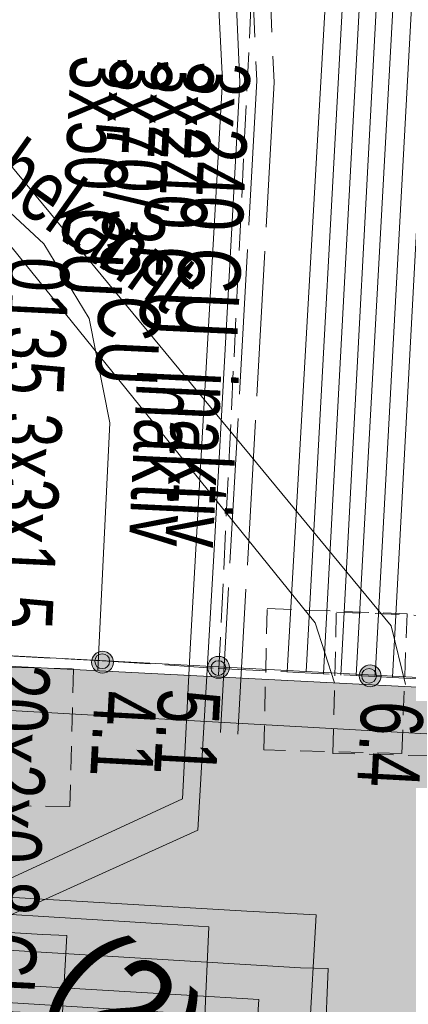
# Model space of a CAD drawing. Header units: metres. Extents: x -740 to 758, y -633 to 854.
# Tile 232 of 256: x -385.53 to -382.19, y 268.32 to 276.79. Entities that reach past the tile are written whole.
import ezdxf

# ---------------------------------------------------------------- set-up
doc = ezdxf.new("R2010")
doc.units = ezdxf.units.M
doc.header["$MEASUREMENT"] = 0
for name, pattern in [('1248_208', [1.456, 1.248, -0.208]), ('208_125', [0.3328, 0.208, -0.1248]), ('333_125', [0.4576, 0.3328, -0.1248]), ('416_125', [0.5408, 0.416, -0.1248])]:
    doc.linetypes.add(name, pattern=pattern)
for name, color, linetype in [('Grundkarte.LOVION', 7, 'Continuous'), ('Grundkarte_Text.LOVION', 7, 'Continuous'), ('Strom.LOVION', 7, 'Continuous'), ('StromBemass.LOVION', 7, 'Continuous'), ('Telko.LOVION', 7, 'Continuous'), ('Wasser.LOVION', 7, 'Continuous')]:
    doc.layers.add(name, color=color, linetype=linetype)
doc.styles.add('ERSTELLTER_STIL_1', font='arial.ttf')

msp = doc.modelspace()

# ---------------------------------------------------------------- hatches: boundary and pattern name
at = {"layer": 'Grundkarte.LOVION', "linetype": 'Continuous', "lineweight": 18}
for points in [[(-388.9725, 271.4018), (-389.2713, 265.9934), (-387.0762, 265.9125), (-387.0855, 265.7047), (-375.9817, 265.1943), (-375.961, 265.285), (-374.922, 265.2388), (-373.7598, 266.6529), (-373.5257, 270.6067)], [(-380.5156, 270.9668), (-384.9531, 265.5676), (-375.9915, 265.2024), (-376.003, 265.3195), (-373.8665, 265.2329), (-373.5677, 270.6412)]]:
    msp.add_hatch(color=254, dxfattribs=at).paths.add_polyline_path(points)
at = {"layer": 'StromBemass.LOVION', "linetype": 'Continuous', "lineweight": 13}
for points in [[(-384.7462, 271.2035), (-384.7393, 271.2131), (-384.7336, 271.2234), (-384.7293, 271.2344), (-384.7264, 271.2458), (-384.725, 271.2575), (-384.725, 271.2693), (-384.7265, 271.281), (-384.7295, 271.2924), (-384.7339, 271.3034), (-384.7396, 271.3137), (-384.7466, 271.3232), (-384.7547, 271.3318), (-384.7638, 271.3393), (-384.7737, 271.3456), (-384.7844, 271.3506), (-384.7957, 271.3542), (-384.8072, 271.3563), (-384.819, 271.357), (-384.8308, 271.3563), (-384.8424, 271.354), (-384.8536, 271.3503), (-384.8642, 271.3453), (-384.8742, 271.3389), (-384.8832, 271.3314), (-384.8913, 271.3228), (-384.8982, 271.3132), (-384.9038, 271.3028), (-384.9081, 271.2919), (-384.911, 271.2804), (-384.9125, 271.2687), (-384.9124, 271.2569), (-384.9109, 271.2452), (-384.9079, 271.2338), (-384.9036, 271.2229), (-384.8978, 271.2126), (-384.8909, 271.203), (-384.8828, 271.1945), (-384.8737, 271.187), (-384.8637, 271.1807), (-384.853, 271.1757), (-384.8418, 271.1721), (-384.8302, 271.1699), (-384.8184, 271.1692), (-384.8066, 271.17), (-384.7951, 271.1723), (-384.7839, 271.1759), (-384.7732, 271.181), (-384.7633, 271.1873), (-384.7542, 271.1949)], [(-384.7716, 271.2317), (-384.767, 271.2381), (-384.7631, 271.2451), (-384.7602, 271.2526), (-384.7583, 271.2603), (-384.7573, 271.2682), (-384.7573, 271.2762), (-384.7583, 271.2841), (-384.7603, 271.2919), (-384.7633, 271.2993), (-384.7672, 271.3063), (-384.7719, 271.3127), (-384.7774, 271.3185), (-384.7835, 271.3236), (-384.7903, 271.3278), (-384.7975, 271.3312), (-384.8051, 271.3337), (-384.813, 271.3351), (-384.8209, 271.3356), (-384.8289, 271.3351), (-384.8367, 271.3336), (-384.8443, 271.3311), (-384.8515, 271.3276), (-384.8583, 271.3233), (-384.8644, 271.3182), (-384.8699, 271.3124), (-384.8745, 271.3059), (-384.8783, 271.2989), (-384.8813, 271.2915), (-384.8832, 271.2837), (-384.8842, 271.2758), (-384.8842, 271.2678), (-384.8831, 271.2599), (-384.8811, 271.2522), (-384.8782, 271.2448), (-384.8743, 271.2378), (-384.8696, 271.2313), (-384.8641, 271.2255), (-384.8579, 271.2205), (-384.8512, 271.2162), (-384.844, 271.2128), (-384.8364, 271.2104), (-384.8285, 271.2089), (-384.8205, 271.2085), (-384.8126, 271.209), (-384.8047, 271.2105), (-384.7971, 271.213), (-384.7899, 271.2164), (-384.7832, 271.2207), (-384.7771, 271.2258)], [(-383.7491, 271.1592), (-383.7421, 271.1688), (-383.7365, 271.1792), (-383.7321, 271.1902), (-383.7292, 271.2017), (-383.7278, 271.2135), (-383.7278, 271.2253), (-383.7293, 271.237), (-383.7323, 271.2485), (-383.7367, 271.2595), (-383.7424, 271.2699), (-383.7494, 271.2794), (-383.7576, 271.288), (-383.7667, 271.2955), (-383.7767, 271.3018), (-383.7875, 271.3068), (-383.7987, 271.3105), (-383.8104, 271.3127), (-383.8222, 271.3134), (-383.834, 271.3126), (-383.8456, 271.3103), (-383.8569, 271.3066), (-383.8676, 271.3016), (-383.8776, 271.2952), (-383.8867, 271.2876), (-383.8947, 271.2789), (-383.9017, 271.2693), (-383.9073, 271.2589), (-383.9116, 271.2479), (-383.9146, 271.2364), (-383.916, 271.2247), (-383.916, 271.2129), (-383.9144, 271.2011), (-383.9115, 271.1897), (-383.9071, 271.1787), (-383.9013, 271.1683), (-383.8943, 271.1587), (-383.8862, 271.1501), (-383.8771, 271.1426), (-383.867, 271.1363), (-383.8563, 271.1313), (-383.845, 271.1277), (-383.8334, 271.1255), (-383.8216, 271.1248), (-383.8098, 271.1256), (-383.7982, 271.1278), (-383.7869, 271.1315), (-383.7762, 271.1366), (-383.7662, 271.143), (-383.7571, 271.1506)], [(-383.7736, 271.1729), (-383.769, 271.1794), (-383.7652, 271.1864), (-383.7623, 271.1938), (-383.7603, 271.2015), (-383.7594, 271.2094), (-383.7594, 271.2173), (-383.7604, 271.2252), (-383.7624, 271.2329), (-383.7654, 271.2403), (-383.7692, 271.2472), (-383.7739, 271.2536), (-383.7794, 271.2594), (-383.7855, 271.2645), (-383.7922, 271.2687), (-383.7994, 271.2721), (-383.807, 271.2745), (-383.8148, 271.276), (-383.8228, 271.2764), (-383.8307, 271.2759), (-383.8385, 271.2744), (-383.846, 271.2719), (-383.8532, 271.2685), (-383.8599, 271.2642), (-383.866, 271.2591), (-383.8715, 271.2533), (-383.8761, 271.2469), (-383.8799, 271.2399), (-383.8828, 271.2325), (-383.8848, 271.2248), (-383.8857, 271.2169), (-383.8857, 271.2089), (-383.8847, 271.2011), (-383.8827, 271.1934), (-383.8797, 271.186), (-383.8759, 271.179), (-383.8712, 271.1726), (-383.8657, 271.1668), (-383.8596, 271.1618), (-383.8529, 271.1576), (-383.8457, 271.1542), (-383.8381, 271.1518), (-383.8303, 271.1503), (-383.8223, 271.1498), (-383.8144, 271.1503), (-383.8066, 271.1519), (-383.7991, 271.1543), (-383.7919, 271.1577), (-383.7852, 271.162), (-383.7791, 271.1671)], [(-382.4465, 271.086), (-382.4396, 271.0956), (-382.4339, 271.106), (-382.4296, 271.1169), (-382.4267, 271.1284), (-382.4253, 271.1401), (-382.4253, 271.1519), (-382.4268, 271.1636), (-382.4298, 271.175), (-382.4342, 271.186), (-382.4399, 271.1963), (-382.4469, 271.2058), (-382.455, 271.2144), (-382.4641, 271.2219), (-382.4741, 271.2281), (-382.4847, 271.2331), (-382.496, 271.2367), (-382.5076, 271.2389), (-382.5193, 271.2396), (-382.5311, 271.2388), (-382.5427, 271.2366), (-382.5539, 271.2329), (-382.5646, 271.2279), (-382.5745, 271.2215), (-382.5836, 271.214), (-382.5916, 271.2053), (-382.5985, 271.1958), (-382.6042, 271.1854), (-382.6085, 271.1744), (-382.6114, 271.163), (-382.6128, 271.1513), (-382.6128, 271.1395), (-382.6113, 271.1278), (-382.6083, 271.1164), (-382.6039, 271.1054), (-382.5982, 271.0951), (-382.5912, 271.0856), (-382.5831, 271.077), (-382.574, 271.0695), (-382.564, 271.0632), (-382.5533, 271.0582), (-382.5421, 271.0546), (-382.5305, 271.0525), (-382.5187, 271.0518), (-382.507, 271.0525), (-382.4954, 271.0548), (-382.4842, 271.0585), (-382.4735, 271.0635), (-382.4636, 271.0699), (-382.4545, 271.0774)], [(-382.4788, 271.1062), (-382.4741, 271.1127), (-382.4703, 271.1197), (-382.4674, 271.1271), (-382.4654, 271.1348), (-382.4645, 271.1427), (-382.4645, 271.1507), (-382.4655, 271.1585), (-382.4675, 271.1663), (-382.4705, 271.1736), (-382.4743, 271.1806), (-382.479, 271.187), (-382.4845, 271.1928), (-382.4906, 271.1979), (-382.4974, 271.2021), (-382.5046, 271.2055), (-382.5122, 271.2079), (-382.52, 271.2094), (-382.5279, 271.2099), (-382.5359, 271.2093), (-382.5437, 271.2078), (-382.5513, 271.2053), (-382.5585, 271.2019), (-382.5652, 271.1976), (-382.5713, 271.1925), (-382.5767, 271.1867), (-382.5814, 271.1803), (-382.5852, 271.1733), (-382.5881, 271.1659), (-382.59, 271.1581), (-382.591, 271.1502), (-382.591, 271.1423), (-382.59, 271.1344), (-382.588, 271.1267), (-382.585, 271.1193), (-382.5812, 271.1123), (-382.5765, 271.1059), (-382.571, 271.1001), (-382.5648, 271.0951), (-382.5581, 271.0908), (-382.5509, 271.0875), (-382.5433, 271.085), (-382.5355, 271.0836), (-382.5275, 271.0831), (-382.5196, 271.0836), (-382.5118, 271.0851), (-382.5042, 271.0876), (-382.497, 271.091), (-382.4903, 271.0953), (-382.4842, 271.1004)]]:
    msp.add_hatch(color=7, dxfattribs=at).paths.add_polyline_path(points)
at = {"layer": 'Wasser.LOVION', "linetype": 'Continuous', "lineweight": 13}
msp.add_hatch(color=7, dxfattribs=at).paths.add_polyline_path([(-383.447, 271.1145), (-384.1904, 271.16), (-384.2117, 270.7737), (-383.4551, 270.7442)])

# ---------------------------------------------------------------- linework, layer by layer
at = {"layer": 'Grundkarte.LOVION', "color": 253, "linetype": 'Continuous', "lineweight": 18}
msp.add_lwpolyline([(-373.7598, 266.6529), (-373.5257, 270.6067), (-388.9725, 271.4018), (-389.2713, 265.9934), (-389.4791, 266.0027), (-394.9346, 266.1786), (-394.6129, 271.3528), (-394.2432, 275.7337), (-398.5439, 275.2836), (-400.6782, 275.0454), (-402.4026, 274.8472), (-405.9743, 274.498), (-407.8273, 274.4055), (-409.7974, 274.3016), (-411.741, 274.2298)], dxfattribs=at)
at = {"layer": 'Grundkarte.LOVION', "color": 8, "linetype": 'Continuous', "lineweight": 18}
for points in [[(-374.922, 265.2388), (-375.961, 265.285), (-375.9817, 265.1943), (-387.0855, 265.7047), (-387.0762, 265.9125), (-389.2713, 265.9934), (-388.9725, 271.4018), (-373.5257, 270.6067), (-373.7598, 266.6529)], [(-370.9864, 270.0274), (-394.6129, 271.3528), (-396.4756, 239.0138)], [(-396.4756, 239.0138), (-394.6129, 271.3528), (-370.9864, 270.0274)]]:
    msp.add_lwpolyline(points, dxfattribs=at)
at = {"layer": 'Strom.LOVION', "color": 1, "linetype": '1248_208', "lineweight": 18}
for points in [[(-413.5716, 291.5922), (-411.0201, 291.1914), (-409.8365, 291.0264), (-408.3608, 290.5943), (-406.1957, 290.2149), (-403.4189, 289.1711), (-402.9011, 289.0149), (-392.8005, 284.8597), (-390.8401, 283.2485), (-390.0487, 282.4096), (-389.3899, 281.8681), (-388.9807, 281.6126), (-388.8843, 281.5333), (-388.3769, 281.3317), (-387.2232, 280.8682), (-383.9379, 279.4604), (-383.8518, 279.3358), (-383.4188, 277.9299), (-383.3435, 276.2525), (-383.659, 270.5617)], [(-413.6026, 291.4562), (-411.0644, 291.0393), (-409.8676, 290.8903), (-408.3919, 290.4583), (-406.2107, 290.0656), (-403.4631, 289.019), (-402.9454, 288.8628), (-392.8901, 284.7179), (-392.3627, 284.3114), (-390.9486, 283.1492), (-390.1412, 282.2971), (-389.4824, 281.7556), (-389.0703, 281.4708), (-388.9446, 281.3944), (-388.4372, 281.1928), (-388.0366, 281.0251), (-387.2675, 280.7161), (-383.9793, 279.279), (-383.5623, 277.8863), (-383.4927, 276.2675), (-383.8082, 270.5767)]]:
    msp.add_lwpolyline(points, dxfattribs=at)
at = {"layer": 'Strom.LOVION', "color": 5, "linetype": 'Continuous', "lineweight": 18}
for points in [[(-412.0207, 288.7291), (-408.4053, 289.6885), (-406.3762, 289.3401), (-402.8135, 288.2698), (-401.3349, 287.8084), (-400.1417, 287.3931), (-397.1852, 286.1748), (-394.7253, 284.7454), (-393.9579, 284.3032), (-391.6466, 283.1844), (-389.5499, 282.2958), (-388.8101, 281.9839), (-387.6668, 281.475), (-387.544, 281.4279), (-385.6901, 280.6043), (-385.3612, 280.4148), (-384.6363, 279.9536), (-384.1199, 279.2061), (-383.7087, 277.872), (-383.6391, 276.2532), (-383.8617, 272.1823), (-384.0001, 269.819), (-386.618, 268.6321)], [(-387.6175, 281.273), (-386.7227, 280.8875), (-386.0253, 280.5567), (-385.4376, 280.2891), (-384.7288, 279.8411), (-384.2474, 279.1493), (-383.8683, 277.8416), (-383.7883, 276.2682), (-384.064, 271.3793), (-384.1298, 270.0872), (-386.6041, 268.9438)]]:
    msp.add_lwpolyline(points, dxfattribs=at)
at = {"layer": 'Strom.LOVION', "color": 94, "linetype": 'Continuous', "lineweight": 18}
for points in [[(-403.1765, 289.5643), (-400.6218, 288.6762), (-398.1738, 287.8219), (-396.185, 287.1297), (-393.9707, 285.7945), (-392.0504, 284.5931), (-391.2584, 284.0499), (-389.7925, 283.1144), (-388.9713, 282.5741), (-388.3542, 282.3093), (-388.0047, 282.2104), (-387.6798, 282.2127), (-386.045, 282.269), (-384.4775, 281.6539), (-384.3546, 281.6067), (-383.5069, 281.0985), (-382.4534, 279.6942), (-381.9596, 277.9691), (-382.3259, 271.1354)], [(-384.8591, 271.1981), (-384.7563, 273.3214), (-384.9329, 274.2203), (-385.3208, 274.8622), (-386.1007, 275.584), (-387.2469, 276.1221), (-388.6955, 276.882), (-390.2445, 277.9127), (-392.4185, 279.5918), (-395.137, 281.853), (-396.0283, 282.5048), (-396.9989, 283.0601), (-398.4121, 283.3062), (-399.7638, 283.5287), (-400.5961, 283.7281), (-408.9691, 284.8749), (-421.1322, 286.8482), (-425.3237, 286.793), (-427.3317, 286.7741), (-428.8287, 286.8198), (-436.048, 287.5031), (-443.5119, 288.1181)], [(-443.1227, 284.1366), (-430.4181, 280.8567), (-429.2287, 280.6331), (-427.7449, 280.5712), (-415.7512, 280.7833), (-400.0032, 281.1408), (-398.9511, 281.1106), (-395.2018, 282.3639), (-388.0064, 282.0773), (-386.0731, 282.1037), (-384.6767, 281.5753), (-384.431, 281.4811), (-383.6154, 280.9992), (-382.594, 279.6213), (-382.106, 277.9548), (-382.4752, 271.1504)], [(-443.1669, 283.9845), (-430.433, 280.7074), (-429.2437, 280.4838), (-427.7467, 280.4381), (-415.75, 280.6209), (-400.0021, 280.9783), (-398.9368, 280.9643), (-395.1875, 282.2175), (-388.0053, 281.9148), (-386.1042, 281.9677), (-384.7077, 281.4392), (-384.4913, 281.3422), (-383.7079, 280.8867), (-382.7215, 279.5645), (-382.2656, 277.9244), (-382.6376, 271.1493)], [(-443.1951, 283.8192), (-430.4773, 280.5553), (-429.2719, 280.3185), (-427.7455, 280.2756), (-415.7357, 280.4745), (-400.0039, 280.8452), (-398.9064, 280.8047), (-395.1571, 282.0579), (-388.0071, 281.7816), (-386.1323, 281.8024), (-384.7359, 281.2739), (-384.5677, 281.2165), (-383.8135, 280.7582), (-382.8621, 279.4916), (-382.412, 277.9101), (-382.7708, 271.151)], [(-443.2422, 283.6963), (-430.4922, 280.4061), (-429.2868, 280.1693), (-427.7605, 280.1264), (-415.7668, 280.3385), (-400.0028, 280.6827), (-398.8789, 280.6744), (-395.1428, 281.9116), (-388.006, 281.6192), (-386.1473, 281.6531), (-384.6894, 281.1011), (-384.6441, 281.0908), (-383.9221, 280.6589), (-383.0028, 279.4188), (-382.5583, 277.8958), (-382.92, 271.166)], [(-443.2864, 283.5442), (-430.5525, 280.2672), (-429.3018, 280.02), (-427.7462, 279.98), (-415.7364, 280.1789), (-400.0178, 280.5335), (-398.8645, 280.528), (-395.1285, 281.7652), (-388.0049, 281.4567), (-386.1915, 281.501), (-384.7951, 280.9726), (-384.7337, 280.949), (-384.0145, 280.5464), (-383.1303, 279.362), (-382.7047, 277.8815), (-383.0693, 271.181)], [(-443.3335, 283.4214), (-430.5675, 280.1179), (-429.3168, 279.8708), (-427.7612, 279.8308), (-415.7514, 280.0296), (-400.0034, 280.3871), (-398.8342, 280.3684), (-395.0981, 281.6056), (-388.0945, 281.315), (-386.2065, 281.3518), (-384.81, 280.8233), (-384.1202, 280.4179), (-383.2709, 279.2891), (-382.8511, 277.8671), (-383.2317, 271.1799)]]:
    msp.add_lwpolyline(points, dxfattribs=at)
at = {"layer": 'Strom.LOVION', "color": 34, "linetype": 'Continuous', "lineweight": 18}
msp.add_lwpolyline([(-390.3843, 246.3925), (-388.9225, 271.4954), (-373.5768, 270.6756), (-373.7833, 266.5915)], dxfattribs=at)
at = {"layer": 'Strom.LOVION', "color": 1, "linetype": 'Continuous', "lineweight": 18}
for points in [[(-389.0631, 269.457), (-389.0471, 269.4438), (-383.5773, 269.1215), (-382.9832, 269.0909), (-383.0426, 268.0359), (-383.7121, 256.4436), (-383.8338, 254.3628)], [(-389.0781, 269.3078), (-384.261, 269.0103), (-383.9039, 268.9861), (-383.9409, 268.1549), (-384.3624, 260.8282), (-384.7979, 253.1897)], [(-389.077, 269.1453), (-385.331, 268.9205), (-385.1232, 268.9112), (-385.3014, 265.7461), (-385.6393, 259.8314), (-385.772, 257.4097), (-386.9734, 257.4548)], [(-389.092, 268.9961), (-383.1159, 268.6346), (-382.8788, 268.6282), (-382.9065, 268.0048), (-383.5081, 257.3798), (-382.9139, 257.3492)], [(-389.1219, 268.6976), (-384.1423, 268.4012), (-383.4736, 268.3632), (-383.5583, 267.1135), (-384.1004, 257.5435), (-384.3224, 253.7682)], [(-389.1076, 268.5512), (-383.651, 268.2128), (-383.1872, 268.1547), (-383.3181, 265.8661), (-383.7137, 259.0296), (-384.0054, 254.1539)]]:
    msp.add_lwpolyline(points, dxfattribs=at)
at = {"layer": 'StromBemass.LOVION', "color": 7, "linetype": '416_125', "lineweight": 13}
msp.add_lwpolyline([(-412.4613, 274.7948), (-410.4833, 274.5153), (-409.5396, 274.3859), (-408.8198, 274.2789), (-406.7218, 273.9816), (-405.0584, 273.7452), (-404.9091, 273.7303), (-404.8638, 273.7199), (-403.4856, 273.5296), (-400.3693, 273.0953), (-400.2201, 273.0804), (-399.2764, 272.951), (-398.6312, 272.8515), (-397.7168, 272.7192), (-396.997, 272.6123), (-395.8588, 272.4575), (-392.5026, 271.9877), (-392.1134, 271.9371), (-391.0791, 271.787), (-388.9225, 271.4954), (-384.8223, 271.2756), (-383.8258, 271.2104), (-382.5337, 271.1447), (-380.5275, 271.0305)], dxfattribs=at)
at = {"layer": 'StromBemass.LOVION', "color": 7, "linetype": 'Continuous', "lineweight": 13}
for centre, radius in [((-384.8187, 271.2631), 0.0939), ((-384.8207, 271.272), 0.0636), ((-383.8219, 271.2191), 0.0943), ((-383.8225, 271.2131), 0.0633), ((-382.519, 271.1457), 0.0939), ((-382.5277, 271.1465), 0.0634)]:
    msp.add_circle(centre, radius, dxfattribs=at)
at = {"layer": 'Telko.LOVION', "color": 1, "linetype": 'Continuous', "lineweight": 18}
for points in [[(-382.8236, 271.0868), (-382.9922, 271.6023), (-388.1545, 277.9989), (-388.3852, 278.2423), (-401.7791, 279.5041), (-422.5307, 281.8052), (-428.1715, 282.2142), (-454.4791, 299.4741), (-469.1366, 309.1245), (-476.6195, 313.7129), (-492.8405, 315.1713), (-499.115, 322.2128), (-504.6603, 328.1433), (-509.8064, 332.5613), (-515.6304, 336.8094), (-522.7152, 340.8014), (-530.9927, 344.7506), (-538.0697, 347.6054), (-547.8376, 350.6256), (-555.35, 352.492), (-563.9422, 353.7652), (-570.7517, 354.4886)], [(-580.2342, 342.9509), (-571.7256, 342.2311), (-560.7708, 340.5239), (-554.1964, 338.7283), (-553.6826, 338.7638), (-543.5594, 335.5861), (-537.0409, 333.0019), (-523.7154, 326.5463), (-517.3787, 322.496), (-512.1655, 317.996), (-507.4712, 313.061), (-503.796, 309.9327), (-492.887, 308.694), (-476.388, 314.5188), (-459.2385, 294.7971), (-429.679, 286.1455), (-427.4695, 286.6719), (-388.0057, 278.442), (-382.3396, 271.5774), (-382.2163, 271.0722)]]:
    msp.add_lwpolyline(points, dxfattribs=at)
at = {"layer": 'Telko.LOVION', "color": 9, "linetype": '208_125', "lineweight": 18}
for points in [[(-383.4032, 271.7247), (-382.2018, 271.6796), (-382.2469, 270.4781), (-383.4322, 270.51)], [(-382.8091, 271.6941), (-381.6077, 271.649), (-381.6528, 270.4476), (-382.8381, 270.4794)], [(-386.2973, 270.0378), (-386.2815, 271.2363), (-385.0669, 271.2073), (-385.0988, 270.022)]]:
    msp.add_lwpolyline(points, close=True, dxfattribs=at)
at = {"layer": 'Wasser.LOVION', "color": 150, "linetype": '333_125', "lineweight": 18}
msp.add_lwpolyline([(-423.8943, 280.6374), (-383.3861, 280.1645), (-383.8201, 271.1519)], dxfattribs=at)

# ---------------------------------------------------------------- texts
at = {"layer": 'Grundkarte_Text.LOVION', "color": 7, "linetype": 'Continuous', "lineweight": 13, "insert": (-385.5, 268.204), "char_height": 0.830735, "attachment_point": 7, "rotation": 320.58408, "style": 'ERSTELLTER_STIL_1'}
msp.add_mtext('{\\A1;\\W0.89449x;(2)}', dxfattribs=at)
at = {"layer": 'Strom.LOVION', "color": 1, "linetype": 'Continuous', "lineweight": 18, "attachment_point": 7, "style": 'ERSTELLTER_STIL_1'}
for s, insert, char_height, rotation in [('{\\A1;\\W0.71639x;Diff. Schutz Kabel - Lage unbekannt}', (-391.3382, 279.0611), 0.533547, 324.70754), ('{\\A1;\\W0.71557x;3x240 CU  inaktiv}', (-384.3981, 276.4529), 0.533549, 267.2453), ('{\\A1;\\W0.71558x;3x240 CU  inaktiv}', (-384.0864, 276.439), 0.533542, 267.24527)]:
    msp.add_mtext(s, dxfattribs=dict(at, insert=insert, char_height=char_height, rotation=rotation))
at = {"layer": 'Strom.LOVION', "color": 5, "linetype": 'Continuous', "lineweight": 18, "attachment_point": 7, "style": 'ERSTELLTER_STIL_1'}
for s, insert, char_height, rotation in [('{\\A1;\\W0.71557x;3x50 CU}', (-385.0959, 276.4916), 0.533549, 267.2453), ('{\\A1;\\W0.71558x;3x70/35 CU}', (-384.7553, 276.4725), 0.533542, 267.24527)]:
    msp.add_mtext(s, dxfattribs=dict(at, insert=insert, char_height=char_height, rotation=rotation))
at = {"layer": 'Strom.LOVION', "color": 94, "linetype": 'Continuous', "lineweight": 18, "insert": (-385.73, 274.7643), "char_height": 0.533549, "attachment_point": 7, "rotation": 267.2453, "style": 'ERSTELLTER_STIL_1'}
msp.add_mtext('{\\A1;\\W0.71557x;0135 3x3x1,5  20x2x0,8 CU}', dxfattribs=at)
at = {"layer": 'StromBemass.LOVION', "color": 7, "linetype": 'Continuous', "lineweight": 13, "char_height": 0.533545, "attachment_point": 7, "rotation": 266.91123, "style": 'ERSTELLTER_STIL_1'}
for s, insert in [('{\\A1;\\W0.71558x;5.1}', (-384.343, 271.0444)), ('{\\A1;\\W0.71558x;4.1}', (-384.8838, 271.0259)), ('{\\A1;\\W0.71558x;6.4}', (-382.5983, 270.9416))]:
    msp.add_mtext(s, dxfattribs=dict(at, insert=insert))

doc.saveas('drawing.dxf')
